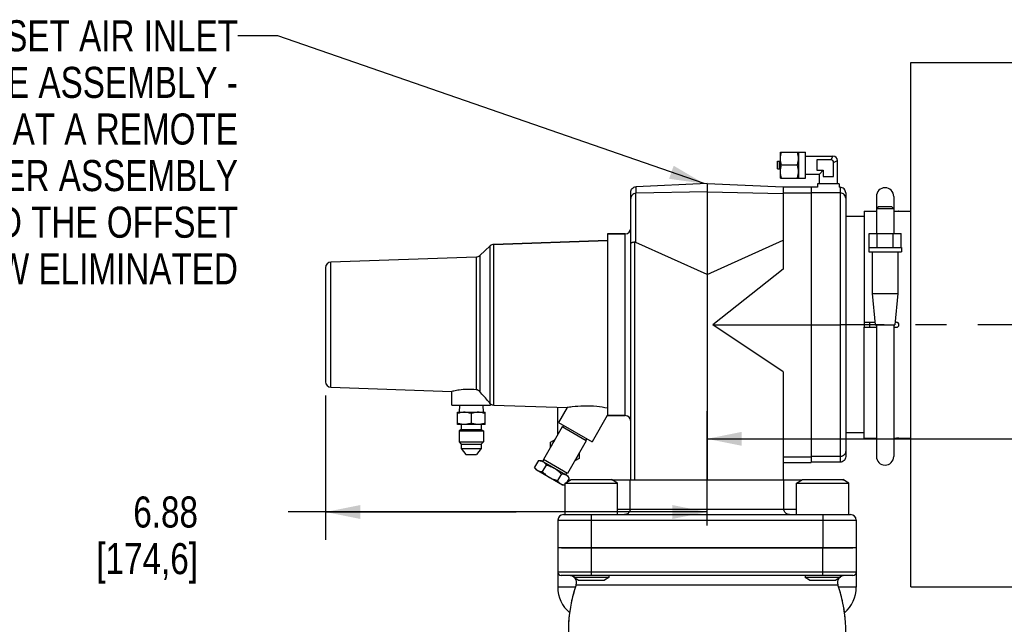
# Model space of a CAD drawing. Header units: inches. Extents: x 0 to 34, y 0 to 22.
# Tile 94 of 175: x 21.3 to 25.7, y 8.8 to 11.5. Entities that reach past the tile are written whole.
import ezdxf

# ---------------------------------------------------------------- set-up
doc = ezdxf.new("R2010")
doc.units = ezdxf.units.IN
doc.header["$LTSCALE"] = 1.87
doc.header["$MEASUREMENT"] = 0
doc.linetypes.add('CENTER', pattern=[0.6, 0.375, -0.075, 0.075, -0.075])
doc.layers.get('0').update_dxf_attribs({"linetype": 'CONTINUOUS'})
for name, color, linetype in [('02___PRT_ALL_AXES', 7, 'CONTINUOUS'), ('3_ALL_AXES', 7, 'CONTINUOUS'), ('7_ALL_FEATURES', 7, 'CONTINUOUS'), ('94_3D_NOTES', 7, 'CONTINUOUS')]:
    doc.layers.add(name, color=color, linetype=linetype)
doc.styles.get("Standard").update_dxf_attribs({"font": 'txt', "width": 0.8})
doc.dimstyles.new('DIMSTYLE_2', dxfattribs={"dimtxt": 0.14, "dimasz": 0.156, "dimexe": 0.125, "dimexo": 0.0625, "dimgap": 0.07, "dimtad": 0, "dimtih": 1, "dimtoh": 1, "dimlfac": 4, "dimzin": 4, "dimdsep": 46, "dimtxsty": 'Standard', "dimblk": '_FILLED', "dimblk1": '_FILLED', "dimblk2": '_FILLED', "dimcen": 0.09, "dimadec": 0, "dimazin": 0, "dimtp": 0.001, "dimtm": 0.001, "dimtfac": 1, "dimtofl": 0, "dimtmove": 0, "dimatfit": 3, "dimldrblk": '_FILLED', "dimfxl": 0, "dimtolj": 1, "dimtzin": 4, "dimarcsym": 0})
doc.dimstyles.get("Standard").update_dxf_attribs({"dimtxt": 0.14, "dimasz": 0.156, "dimexe": 0.125, "dimexo": 0.0625, "dimgap": 0.09, "dimtad": 0, "dimtih": 1, "dimtoh": 1, "dimdec": 3, "dimzin": 4, "dimdsep": 46, "dimtxsty": 'Standard', "dimblk": '_FILLED', "dimblk1": '_FILLED', "dimblk2": '_FILLED', "dimcen": 0.09, "dimadec": 0, "dimazin": 0, "dimtol": 1, "dimtp": 0.001, "dimtm": 0.001, "dimtfac": 1, "dimtdec": 3, "dimtofl": 0, "dimtmove": 0, "dimatfit": 3, "dimldrblk": '_FILLED', "dimfxl": 0, "dimtolj": 1, "dimtzin": 4, "dimarcsym": 0})

# ---------------------------------------------------------------- blocks, each defined once
blk = doc.blocks.new('_FILLED')
at = {"color": 0, "linetype": 'ByBlock'}
blk.add_solid([(0, 0), (-1, 0.2), (-1, -0.2)], dxfattribs=at)
blk = doc.blocks.new('*D33')
at = {"color": 6, "linetype": 'Continuous'}
for p, q in [((24.3834, 9.2666), (24.3834, 9.783)), ((24.3834, 9.658), (25.8873, 9.658)), ((27.3911, 9.658), (25.8873, 9.658)), ((25.8873, 9.658), (27.6636, 9.658))]:
    blk.add_line(p, q, dxfattribs=at)
at = {"color": 6, "linetype": 'Continuous', "xscale": 0.156, "yscale": 0.156, "zscale": 0.156, "rotation": 180}
blk.add_blockref('_FILLED', (24.3834, 9.658), dxfattribs=at)
at = {"color": 6, "linetype": 'Continuous', "xscale": 0.156, "yscale": 0.156, "zscale": 0.156}
blk.add_blockref('_FILLED', (27.3911, 9.658), dxfattribs=at)
at = {"color": 6, "linetype": 'Continuous', "insert": (27.7336, 9.728), "char_height": 0.14, "width": 0.784, "attachment_point": 1, "line_spacing_factor": 0.9}
blk.add_mtext('12.03\\P[305,6]', dxfattribs=at)
blk = doc.blocks.new('*D34')
at = {"color": 6, "linetype": 'Continuous'}
for p, q in [((22.6646, 9.8525), (22.6646, 9.2032)), ((24.3834, 9.2666), (24.3834, 9.4532)), ((23.524, 9.3282), (22.4957, 9.3282)), ((22.6646, 9.3282), (23.524, 9.3282)), ((24.3834, 9.3282), (23.524, 9.3282))]:
    blk.add_line(p, q, dxfattribs=at)
at = {"color": 6, "linetype": 'Continuous', "xscale": 0.156, "yscale": 0.156, "zscale": 0.156, "rotation": 180}
blk.add_blockref('_FILLED', (22.6646, 9.3282), dxfattribs=at)
at = {"color": 6, "linetype": 'Continuous', "xscale": 0.156, "yscale": 0.156, "zscale": 0.156}
blk.add_blockref('_FILLED', (24.3834, 9.3282), dxfattribs=at)
at = {"color": 6, "linetype": 'Continuous', "insert": (22.0897, 9.3982), "char_height": 0.14, "width": 0.784, "attachment_point": 3, "line_spacing_factor": 0.9}
blk.add_mtext('6.88\\P[174,6]', dxfattribs=at)

msp = doc.modelspace()

# ---------------------------------------------------------------- linework, layer by layer
at = {"layer": '02___PRT_ALL_AXES', "color": 7, "linetype": 'Continuous'}
for p, q in [((25.301143, 8.990852), (25.301143, 11.353352)), ((25.301143, 11.353352), (27.250643, 11.353352)), ((25.247735, 10.683352), (25.301143, 10.683352)), ((25.247735, 9.660852), (25.301143, 9.660852)), ((25.301143, 8.990852), (27.250643, 8.990852))]:
    msp.add_line(p, q, dxfattribs=at)
at = {"layer": '02___PRT_ALL_AXES', "color": 7, "linetype": 'CENTER'}
msp.add_line((27.426143, 10.172102), (24.991768, 10.172102), dxfattribs=at)
at = {"layer": '3_ALL_AXES', "color": 7, "linetype": 'Continuous'}
for p, q in [((24.713999, 10.832973), (24.713999, 10.950473)), ((24.713999, 10.950473), (24.826499, 10.950473)), ((24.795249, 10.950473), (24.795249, 10.832973)), ((24.826499, 10.832973), (24.826499, 10.950473)), ((24.826499, 10.932348), (24.950873, 10.932348)), ((24.701499, 10.874331), (24.701499, 10.909115)), ((24.701499, 10.909115), (24.709313, 10.909115)), ((24.701499, 10.87433), (24.709313, 10.87433)), ((24.709313, 10.909115), (24.713999, 10.90967)), ((24.709313, 10.87433), (24.709313, 10.909115)), ((24.709313, 10.87433), (24.713999, 10.873776)), ((24.790002, 10.891723), (24.719246, 10.891723)), ((24.970874, 10.807348), (24.970874, 10.912347)), ((24.713999, 10.832973), (24.826499, 10.832973)), ((24.826499, 10.851098), (24.889624, 10.851098)), ((24.889624, 10.807348), (24.889624, 10.851098)), ((24.881801, 10.791598), (24.852124, 10.791598)), ((24.881499, 10.807348), (24.881801, 10.791598)), ((24.978999, 10.807348), (24.881499, 10.807348)), ((24.978999, 10.807348), (24.978697, 10.791598)), ((24.983374, 10.791598), (24.978697, 10.791598)), ((25.091768, 10.659602), (25.008374, 10.659602)), ((23.934707, 10.581477), (23.934707, 9.762727)), ((23.934707, 10.581477), (24.014624, 10.581477)), ((23.358924, 10.483593), (23.406949, 10.527615)), ((23.406949, 9.816936), (23.406949, 10.527615)), ((23.42297, 10.534171), (23.934707, 10.552041)), ((23.342904, 10.477038), (23.342904, 9.87916)), ((23.358924, 10.483593), (23.358924, 9.87074)), ((25.091768, 10.183352), (25.091768, 10.160852)), ((22.688751, 9.890009), (23.233374, 9.870991)), ((23.233374, 9.810033), (23.233374, 9.870991)), ((23.233374, 9.810033), (23.408374, 9.810033)), ((23.268072, 9.810033), (23.266981, 9.778783)), ((23.373675, 9.810033), (23.374767, 9.778783)), ((23.408374, 9.815378), (23.406949, 9.816936)), ((23.408374, 9.810033), (23.408374, 9.815378)), ((23.42297, 9.810033), (23.752556, 9.798524)), ((23.258374, 9.722533), (23.258374, 9.778783)), ((23.258374, 9.778783), (23.383374, 9.778783)), ((23.258374, 9.777533), (23.383374, 9.777533)), ((23.320874, 9.771951), (23.320874, 9.728115)), ((23.383374, 9.722533), (23.383374, 9.778783)), ((23.752556, 9.798524), (23.713847, 9.731477)), ((23.934148, 9.763049), (23.865401, 9.643977)), ((23.934707, 9.762727), (24.014624, 9.762727)), ((23.383374, 9.722533), (23.258374, 9.722533)), ((23.713847, 9.731477), (23.865401, 9.643977)), ((23.733287, 9.710149), (23.737662, 9.717727)), ((23.731122, 9.711399), (23.646122, 9.564175)), ((23.839375, 9.648899), (23.731123, 9.711399)), ((25.091768, 9.684602), (25.008374, 9.684602)), ((23.678772, 9.643474), (23.698472, 9.654847)), ((23.678772, 9.620727), (23.678772, 9.643474)), ((23.839375, 9.648899), (23.754375, 9.501675)), ((23.83721, 9.650149), (23.841585, 9.657727)), ((23.806725, 9.592347), (23.806725, 9.5696)), ((23.623899, 9.559796), (23.606616, 9.529859)), ((23.623899, 9.559796), (23.636207, 9.559796)), ((23.636208, 9.559795), (23.75554, 9.490899)), ((23.658348, 9.539907), (23.641064, 9.50997)), ((23.643912, 9.555347), (23.648287, 9.562925)), ((23.754375, 9.501675), (23.646123, 9.564174)), ((23.806725, 9.5696), (23.787026, 9.558227)), ((23.612769, 9.519201), (23.606616, 9.529859)), ((23.61277, 9.5192), (23.732103, 9.450304)), ((23.727246, 9.500129), (23.709962, 9.470192)), ((23.747835, 9.495347), (23.75221, 9.502925)), ((23.732103, 9.450303), (23.744014, 9.450303)), ((23.744014, 9.458334), (23.77129, 9.474082)), ((23.744014, 9.316602), (23.744014, 9.458334)), ((23.744014, 9.458334), (23.980234, 9.458334)), ((23.761695, 9.48024), (23.751564, 9.462693)), ((23.761695, 9.48024), (23.755541, 9.490898)), ((23.764624, 9.470233), (23.764624, 9.472852)), ((23.764628, 9.472852), (23.769159, 9.472852)), ((23.771292, 9.474082), (23.952956, 9.474082)), ((23.980234, 9.458334), (23.952958, 9.474082)), ((23.955089, 9.472852), (24.811659, 9.472852)), ((23.980234, 9.316602), (23.980234, 9.458334)), ((24.786514, 9.458334), (24.81379, 9.474082)), ((24.786514, 9.316602), (24.786514, 9.458334)), ((24.786514, 9.458334), (25.022734, 9.458334)), ((24.813792, 9.474082), (24.995456, 9.474082)), ((25.022734, 9.458334), (24.995458, 9.474082)), ((24.995458, 9.472852), (25.002119, 9.472852)), ((25.002124, 9.470233), (25.002124, 9.472852)), ((25.022734, 9.316602), (25.022734, 9.458334)), ((23.710874, 9.166602), (23.710874, 8.98974)), ((25.055874, 9.166602), (23.710874, 9.166602)), ((25.055874, 9.056602), (25.055874, 8.98974)), ((23.783384, 9.041602), (23.783384, 9.032691)), ((23.803069, 9.021326), (23.783384, 9.032691)), ((23.940864, 9.032691), (23.783384, 9.032691)), ((23.803069, 9.021326), (23.921179, 9.021326)), ((23.940864, 9.032691), (23.921179, 9.021326)), ((23.940864, 9.041602), (23.940864, 9.032691)), ((24.825884, 9.041602), (24.825884, 9.032691)), ((24.845569, 9.021326), (24.825884, 9.032691)), ((24.983364, 9.032691), (24.825884, 9.032691)), ((24.845569, 9.021326), (24.963679, 9.021326)), ((24.983364, 9.032691), (24.963679, 9.021326)), ((24.983364, 9.041602), (24.983364, 9.032691)), ((23.791192, 8.98974), (23.710874, 8.98974))]:
    msp.add_line(p, q, dxfattribs=at)
for centre, radius, start, end in [((23.423842, 9.835018), 0.025, 231.776323, 268), ((23.742749, 9.606537), 0.063976, 138.408324, 161.593252), ((23.742749, 9.606537), 0.063976, 318.408324, 341.593252), ((23.629339, 9.52944), 0.029723, 60.000142, 60.639264), ((23.732686, 9.469773), 0.029723, 59.360735, 59.999858), ((23.862124, 8.98974), 0.15125, 180, 229.894921)]:
    msp.add_arc(centre, radius, start, end, dxfattribs=at)
for points, knots in [([(24.713999, 10.921098), (24.713999, 10.923583), (24.714244, 10.928563), (24.715314, 10.935973), (24.716997, 10.943291), (24.718452, 10.94809), (24.719246, 10.950473)], [0, 0, 0, 0, 0.24885051, 0.49824992, 0.74858224, 1, 1, 1, 1]), ([(24.719246, 10.891723), (24.718452, 10.894105), (24.716997, 10.898904), (24.715314, 10.906223), (24.714244, 10.913632), (24.713999, 10.918612), (24.713999, 10.921098)], [0, 0, 0, 0, 0.25141777, 0.50175011, 0.75114951, 1, 1, 1, 1]), ([(24.795249, 10.921098), (24.795249, 10.923583), (24.795003, 10.928563), (24.793934, 10.935973), (24.792251, 10.943291), (24.790796, 10.94809), (24.790002, 10.950473)], [0, 0, 0, 0, 0.24885051, 0.49824992, 0.74858224, 1, 1, 1, 1]), ([(24.790002, 10.891723), (24.790796, 10.894105), (24.792251, 10.898904), (24.793934, 10.906223), (24.795003, 10.913632), (24.795249, 10.918612), (24.795249, 10.921098)], [0, 0, 0, 0, 0.25141777, 0.50175011, 0.75114951, 1, 1, 1, 1]), ([(24.713999, 10.862348), (24.713999, 10.864833), (24.714244, 10.869813), (24.715314, 10.877223), (24.716997, 10.884541), (24.718452, 10.88934), (24.719246, 10.891723)], [0, 0, 0, 0, 0.24885051, 0.49824992, 0.74858224, 1, 1, 1, 1]), ([(24.795249, 10.862348), (24.795249, 10.864833), (24.795003, 10.869813), (24.793934, 10.877223), (24.792251, 10.884541), (24.790796, 10.88934), (24.790002, 10.891723)], [0, 0, 0, 0, 0.24885051, 0.49824992, 0.74858224, 1, 1, 1, 1]), ([(24.719246, 10.832973), (24.718452, 10.835355), (24.716997, 10.840154), (24.715314, 10.847473), (24.714244, 10.854882), (24.713999, 10.859862), (24.713999, 10.862348)], [0, 0, 0, 0, 0.25141777, 0.50175011, 0.75114951, 1, 1, 1, 1]), ([(24.790002, 10.832973), (24.790796, 10.835355), (24.792251, 10.840154), (24.793934, 10.847473), (24.795003, 10.854882), (24.795249, 10.859862), (24.795249, 10.862348)], [0, 0, 0, 0, 0.25141777, 0.50175011, 0.75114951, 1, 1, 1, 1]), ([(23.342904, 9.87916), (23.32976, 9.880626), (23.304432, 9.881759), (23.27076, 9.878835), (23.247573, 9.874465), (23.236357, 9.871754), (23.233374, 9.870991)], [0, 0, 0, 0, 0.35942242, 0.68646229, 0.91630316, 1, 1, 1, 1]), ([(23.358924, 9.87074), (23.356845, 9.872973), (23.351954, 9.876855), (23.345963, 9.878818), (23.342904, 9.87916)], [0, 0, 0, 0, 0.49776696, 1, 1, 1, 1]), ([(23.406949, 9.816936), (23.40455, 9.81972), (23.388813, 9.837893), (23.372804, 9.855837), (23.358924, 9.87074)], [0, 0, 0, 0, 0.15286457, 1, 1, 1, 1]), ([(23.934707, 9.795474), (23.918843, 9.798985), (23.883137, 9.804642), (23.829776, 9.806342), (23.785048, 9.802994), (23.76027, 9.799682), (23.752556, 9.798524)], [0, 0, 0, 0, 0.26616274, 0.59062028, 0.87219067, 1, 1, 1, 1]), ([(23.289624, 9.777533), (23.28698, 9.777533), (23.281682, 9.777272), (23.2738, 9.776134), (23.266014, 9.774344), (23.260908, 9.772795), (23.258374, 9.771951)], [0, 0, 0, 0, 0.2488512, 0.49825079, 0.74858291, 1, 1, 1, 1]), ([(23.320874, 9.771951), (23.31834, 9.772795), (23.313234, 9.774344), (23.305448, 9.776134), (23.297566, 9.777272), (23.292268, 9.777533), (23.289624, 9.777533)], [0, 0, 0, 0, 0.25141745, 0.50174971, 0.75114919, 1, 1, 1, 1]), ([(23.352124, 9.777533), (23.34948, 9.777533), (23.344182, 9.777272), (23.3363, 9.776134), (23.328514, 9.774344), (23.323408, 9.772795), (23.320874, 9.771951)], [0, 0, 0, 0, 0.2488505, 0.49824989, 0.74858226, 1, 1, 1, 1]), ([(23.383374, 9.771951), (23.380839, 9.772795), (23.375734, 9.774344), (23.367948, 9.776134), (23.360066, 9.777272), (23.354768, 9.777533), (23.352124, 9.777533)], [0, 0, 0, 0, 0.25141774, 0.50175012, 0.75114951, 1, 1, 1, 1]), ([(23.289624, 9.722533), (23.28698, 9.722533), (23.281682, 9.722794), (23.2738, 9.723932), (23.266014, 9.725722), (23.260908, 9.72727), (23.258374, 9.728115)], [0, 0, 0, 0, 0.2488512, 0.49825079, 0.74858291, 1, 1, 1, 1]), ([(23.320874, 9.728115), (23.31834, 9.72727), (23.313234, 9.725722), (23.305448, 9.723932), (23.297566, 9.722794), (23.292268, 9.722533), (23.289624, 9.722533)], [0, 0, 0, 0, 0.25141745, 0.50174971, 0.75114919, 1, 1, 1, 1]), ([(23.352124, 9.722533), (23.34948, 9.722533), (23.344182, 9.722794), (23.3363, 9.723932), (23.328514, 9.725722), (23.323408, 9.72727), (23.320874, 9.728115)], [0, 0, 0, 0, 0.2488505, 0.49824989, 0.74858226, 1, 1, 1, 1]), ([(23.383374, 9.728115), (23.380839, 9.72727), (23.375734, 9.725722), (23.367948, 9.723932), (23.360066, 9.722794), (23.354768, 9.722533), (23.352124, 9.722533)], [0, 0, 0, 0, 0.25141774, 0.50175012, 0.75114951, 1, 1, 1, 1]), ([(23.623899, 9.559796), (23.625706, 9.559796), (23.629261, 9.559661), (23.634468, 9.558927), (23.639398, 9.557558), (23.642466, 9.556159), (23.643913, 9.555345)], [0, 0, 0, 0, 0.26152913, 0.51441536, 0.75961129, 1, 1, 1, 1]), ([(23.644201, 9.555181), (23.645661, 9.554337), (23.64847, 9.552376), (23.652201, 9.548755), (23.655503, 9.544556), (23.65743, 9.541497), (23.658348, 9.539907)], [0, 0, 0, 0, 0.24040529, 0.48550302, 0.7383571, 1, 1, 1, 1]), ([(23.658348, 9.539907), (23.661615, 9.539098), (23.66811, 9.537323), (23.677676, 9.534076), (23.686985, 9.530147), (23.69296, 9.527029), (23.695874, 9.525347)], [0, 0, 0, 0, 0.25001141, 0.50001458, 0.75000829, 1, 1, 1, 1]), ([(23.606616, 9.529859), (23.607534, 9.528269), (23.609461, 9.52521), (23.612763, 9.521011), (23.616494, 9.51739), (23.619302, 9.515429), (23.620763, 9.514586)], [0, 0, 0, 0, 0.26164291, 0.51449701, 0.75959474, 1, 1, 1, 1]), ([(23.620763, 9.514586), (23.622224, 9.513742), (23.625327, 9.51229), (23.630328, 9.51087), (23.635616, 9.51011), (23.639229, 9.50997), (23.641064, 9.50997)], [0, 0, 0, 0, 0.24040529, 0.48550302, 0.7383571, 1, 1, 1, 1]), ([(23.641064, 9.50997), (23.643398, 9.507546), (23.648183, 9.502808), (23.655778, 9.496147), (23.663835, 9.490049), (23.669522, 9.486434), (23.672436, 9.484752)], [0, 0, 0, 0, 0.25001141, 0.50001458, 0.75000829, 1, 1, 1, 1]), ([(23.695874, 9.525347), (23.698788, 9.523665), (23.704475, 9.520049), (23.712532, 9.513952), (23.720127, 9.507291), (23.724913, 9.502553), (23.727246, 9.500129)], [0, 0, 0, 0, 0.24999214, 0.49998597, 0.74998898, 1, 1, 1, 1]), ([(23.727246, 9.500129), (23.729082, 9.500129), (23.732695, 9.499989), (23.737982, 9.499229), (23.742984, 9.497809), (23.746086, 9.496357), (23.747547, 9.495513)], [0, 0, 0, 0, 0.26164291, 0.51449701, 0.75959474, 1, 1, 1, 1]), ([(23.747833, 9.495346), (23.749057, 9.494621), (23.751421, 9.49298), (23.753538, 9.491033), (23.754542, 9.489995)], [0, 0, 0, 0, 0.49622445, 1, 1, 1, 1]), ([(23.672436, 9.484752), (23.67535, 9.48307), (23.681325, 9.479952), (23.690634, 9.476023), (23.7002, 9.472776), (23.706695, 9.471), (23.709962, 9.470192)], [0, 0, 0, 0, 0.24999214, 0.49998597, 0.74998898, 1, 1, 1, 1]), ([(23.709962, 9.470192), (23.71088, 9.468602), (23.712807, 9.465543), (23.716109, 9.461344), (23.71984, 9.457723), (23.722649, 9.455762), (23.72411, 9.454918)], [0, 0, 0, 0, 0.26164291, 0.51449701, 0.75959474, 1, 1, 1, 1]), ([(23.72411, 9.454918), (23.725544, 9.45409), (23.728587, 9.452661), (23.733488, 9.451246), (23.738669, 9.450472), (23.742209, 9.450315), (23.744008, 9.450304)], [0, 0, 0, 0, 0.24065535, 0.48585486, 0.73861131, 1, 1, 1, 1]), ([(23.754542, 9.489995), (23.755224, 9.489289), (23.756883, 9.487429), (23.759302, 9.484184), (23.760919, 9.481583), (23.761695, 9.48024)], [0, 0, 0, 0, 0.24298797, 0.61605784, 1, 1, 1, 1])]:
    msp.add_open_spline(points, degree=3, knots=knots, dxfattribs=at)
at = {"layer": '7_ALL_FEATURES', "color": 7, "linetype": 'Continuous'}
for p, q in [((24.878164, 10.915223), (24.878164, 10.868223)), ((24.942327, 10.915223), (24.878164, 10.915223)), ((24.942212, 10.915285), (24.950874, 10.932348)), ((24.953749, 10.839638), (24.953749, 10.903801)), ((24.953812, 10.903685), (24.970874, 10.912348)), ((24.878164, 10.868223), (24.906749, 10.868223)), ((24.889624, 10.851098), (24.906749, 10.868223)), ((24.906749, 10.868223), (24.906749, 10.839638)), ((24.906749, 10.839638), (24.953749, 10.839638)), ((24.383374, 10.808602), (24.063483, 10.793945)), ((24.063929, 10.764608), (24.063483, 10.793945)), ((24.383374, 10.808602), (24.383374, 9.472852)), ((24.383374, 10.808602), (24.727124, 10.792852)), ((24.727124, 10.792852), (24.727124, 10.422627)), ((24.727124, 10.792852), (24.852124, 10.792852)), ((24.852124, 10.792852), (24.852124, 9.551352)), ((24.983374, 10.791598), (24.983374, 9.552606)), ((24.039624, 9.472852), (24.039624, 10.76889)), ((24.06236, 10.543055), (24.06236, 10.764524)), ((24.383374, 10.771184), (24.063929, 10.764608)), ((24.383374, 10.771184), (24.727124, 10.764107)), ((24.727124, 10.767143), (24.852124, 10.767143)), ((24.983374, 10.765958), (24.852124, 10.765958)), ((25.008374, 10.766519), (25.008374, 9.577685)), ((25.146456, 10.750227), (25.146456, 10.582526)), ((25.224581, 10.750227), (25.224581, 10.582526)), ((25.155206, 10.703352), (25.146456, 10.694602)), ((25.224581, 10.694602), (25.146456, 10.694602)), ((25.215831, 10.703352), (25.155206, 10.703352)), ((25.215831, 10.703352), (25.224581, 10.694602)), ((25.091768, 10.683228), (25.091768, 10.183352)), ((25.091768, 10.683228), (25.146456, 10.683228)), ((25.224581, 10.683228), (25.236768, 10.683228)), ((25.245569, 10.683304), (25.245909, 10.68331)), ((25.245909, 10.68331), (25.24557, 10.683304)), ((25.245909, 10.68331), (25.247737, 10.683346)), ((25.247741, 10.683346), (25.245909, 10.68331)), ((25.247737, 10.683346), (25.248017, 10.683352)), ((25.248017, 10.683352), (25.247741, 10.683346)), ((24.014624, 10.581477), (23.934707, 10.581477)), ((24.014624, 9.762727), (24.014624, 10.581477)), ((25.113349, 10.520026), (25.113349, 10.582526)), ((25.113349, 10.582526), (25.257687, 10.582526)), ((25.149434, 10.520026), (25.149434, 10.582526)), ((25.221603, 10.520026), (25.221603, 10.582526)), ((25.257687, 10.520026), (25.257687, 10.582526)), ((23.934707, 10.552041), (23.42297, 10.534171)), ((23.42297, 9.810033), (23.42297, 10.534171)), ((24.057644, 9.472852), (24.057644, 10.543984)), ((24.383374, 10.397852), (24.06236, 10.543055)), ((24.383374, 10.397852), (24.727124, 10.55334)), ((25.112047, 10.520026), (25.112047, 10.500227)), ((25.112053, 10.520026), (25.258983, 10.520026)), ((25.258989, 10.520026), (25.258989, 10.500227)), ((23.342904, 10.477038), (22.688751, 10.454194)), ((25.112047, 10.500227), (25.258989, 10.500227)), ((25.128018, 10.500227), (25.128018, 10.312727)), ((25.243018, 10.500227), (25.243018, 10.312727)), ((22.664624, 10.42921), (22.664624, 9.914994)), ((22.688751, 9.890009), (22.688751, 10.454194)), ((24.727124, 10.422627), (24.409591, 10.172102)), ((25.128018, 10.312727), (25.141456, 10.172102)), ((25.128018, 10.312727), (25.243018, 10.312727)), ((25.243018, 10.312727), (25.229581, 10.172102)), ((24.727124, 9.960375), (24.409591, 10.172102)), ((24.409591, 10.172102), (24.983374, 10.172102)), ((25.008374, 10.172102), (24.983374, 10.172102)), ((25.091768, 10.183352), (25.140381, 10.183352)), ((25.091768, 9.660976), (25.091768, 10.160852)), ((25.091768, 10.160852), (25.146456, 10.160852)), ((25.115518, 10.183352), (25.115518, 10.160852)), ((25.141456, 10.172102), (25.229581, 10.172102)), ((25.146456, 10.172102), (25.146456, 9.578352)), ((25.224581, 10.172102), (25.224581, 9.578352)), ((25.224581, 10.160852), (25.236768, 10.160852)), ((25.230656, 10.183352), (25.236768, 10.183352)), ((24.727124, 9.960375), (24.727124, 9.472852)), ((23.710721, 9.676063), (23.710721, 9.799984)), ((24.014624, 9.762727), (23.934707, 9.762727)), ((23.275999, 9.722533), (23.275999, 9.700033)), ((23.365749, 9.722533), (23.365749, 9.700033)), ((23.275999, 9.700033), (23.266186, 9.694368)), ((23.266186, 9.694368), (23.266186, 9.644368)), ((23.266186, 9.694368), (23.375561, 9.694368)), ((23.275999, 9.700033), (23.365749, 9.700033)), ((23.365749, 9.700033), (23.375561, 9.694368)), ((23.375561, 9.694368), (23.375561, 9.644368)), ((23.266186, 9.644368), (23.275999, 9.634555)), ((23.266186, 9.644368), (23.375561, 9.644368)), ((23.275999, 9.634555), (23.275999, 9.615067)), ((23.275999, 9.634555), (23.365749, 9.634555)), ((23.375561, 9.644368), (23.365749, 9.634555)), ((23.365749, 9.634555), (23.365749, 9.615067)), ((25.091768, 9.660976), (25.146456, 9.660976)), ((25.224581, 9.660976), (25.236768, 9.660976)), ((25.245909, 9.660894), (25.24551, 9.660901)), ((25.247737, 9.660858), (25.245909, 9.660894)), ((25.245909, 9.660894), (25.247741, 9.660858)), ((25.248017, 9.660852), (25.247737, 9.660858)), ((23.275999, 9.615067), (23.297124, 9.587033)), ((23.275999, 9.615067), (23.365749, 9.615067)), ((23.297124, 9.587033), (23.344624, 9.587033)), ((23.365749, 9.615067), (23.344624, 9.587033)), ((24.727124, 9.577061), (24.852124, 9.577061)), ((24.727124, 9.551352), (24.852124, 9.551352)), ((24.983374, 9.578245), (24.852124, 9.578245)), ((24.983374, 9.552606), (24.852124, 9.552606)), ((23.744014, 9.316602), (23.744014, 9.458334)), ((23.980234, 9.316602), (23.980234, 9.458334)), ((24.036913, 9.341602), (24.036913, 9.472852)), ((24.729835, 9.341602), (24.729835, 9.472852)), ((24.786514, 9.316602), (24.786514, 9.458334)), ((25.022734, 9.316602), (25.022734, 9.458334)), ((23.980234, 9.341602), (24.786514, 9.341602)), ((23.711499, 9.291602), (23.711499, 9.166602)), ((23.711499, 9.291602), (25.055249, 9.291602)), ((23.736499, 9.316602), (25.030249, 9.316602)), ((23.861499, 9.316602), (23.861499, 9.166602)), ((24.905249, 9.316602), (24.905249, 9.166602)), ((25.055249, 9.291602), (25.055249, 9.166602)), ((23.710874, 9.166602), (23.710874, 9.056602)), ((23.727055, 9.166602), (25.039692, 9.166602)), ((23.862124, 9.041602), (23.862124, 9.166602)), ((24.904624, 9.041602), (24.904624, 9.166602)), ((25.055874, 9.166602), (25.055874, 9.056602)), ((25.055874, 9.056602), (23.710874, 9.056602)), ((25.040874, 9.041602), (23.725874, 9.041602)), ((23.794118, 8.999935), (23.861922, 8.999935)), ((23.861922, 8.999935), (24.97263, 8.999935)), ((25.055874, 8.98974), (24.975556, 8.98974))]:
    msp.add_line(p, q, dxfattribs=at)
for centre, radius, start, end in [((24.942327, 10.903801), 0.011422, 0, 90), ((24.950874, 10.912348), 0.02, 0, 90), ((25.185518, 10.750227), 0.039062, 0, 180), ((24.064423, 10.740629), 0.023984, 91.17969, 94.932394), ((25.23671, 11.206471), 0.523243, 270.00632, 270.542306), ((25.236724, 11.203635), 0.520407, 270.004894, 270.543661), ((25.236804, 11.191805), 0.508577, 270.547284, 270.987571), ((25.236696, 11.199819), 0.516591, 270.550886, 270.98422), ((24.014624, 10.606477), 0.025, 270, 360), ((23.423842, 10.509186), 0.025, 92, 132.509548), ((23.342032, 10.502023), 0.025, 272, 312.509548), ((22.689624, 10.42921), 0.025, 92, 180), ((25.236768, 10.172102), 0.01125, 270, 90), ((22.689624, 9.914994), 0.025, 180, 268), ((23.423842, 9.835018), 0.025, 231.776323, 268), ((24.014624, 9.737727), 0.025, 0, 90), ((25.236706, 9.136812), 0.524163, 89.45827, 89.993175), ((25.236725, 9.140826), 0.520149, 89.4561, 89.995274), ((25.236712, 9.145563), 0.515413, 89.021988, 89.449783), ((25.23679, 9.151424), 0.509551, 89.019488, 89.452052), ((25.185518, 9.578352), 0.039062, 180, 360), ((23.739624, 9.341602), 0.025, 270, 279.977716), ((25.027124, 9.341602), 0.025, 260.022284, 270), ((23.736499, 9.291602), 0.025, 90, 180), ((25.030249, 9.291602), 0.025, 0, 90), ((23.725874, 9.056602), 0.015, 180, 270), ((25.040874, 9.056602), 0.015, 270, 360), ((23.764655, 9.010352), 0.03125, 53.509881, 90), ((23.764655, 9.010352), 0.03125, 340.528265, 37.508396), ((25.002093, 9.010352), 0.03125, 142.492526, 199.471269), ((25.002093, 9.010352), 0.03125, 90.001399, 126.490997), ((24.383374, 8.791602), 0.625, 160.528805, 202.024313), ((24.383195, 8.791663), 0.624811, 160.528694, 167.444755), ((24.383374, 8.791602), 0.625, 337.975687, 19.471195), ((24.383283, 8.791586), 0.625092, 12.557694, 19.469751), ((24.904624, 8.98974), 0.15125, 310.104515, 360), ((24.383536, 8.791558), 0.625167, 167.442133, 170.986052), ((24.383068, 8.79164), 0.624692, 170.98676, 174.360139), ((24.383652, 8.791636), 0.62472, 5.640657, 9.237949), ((24.38337, 8.791609), 0.624996, 174.360041, 177.2098), ((24.383375, 8.791609), 0.624999, 3.561812, 5.640639)]:
    msp.add_arc(centre, radius, start, end, dxfattribs=at)
msp.add_ellipse((24.064624, 10.47669), major_axis=(-0.007327, 0.067264), ratio=0.35535069, start_param=-0.20678024, end_param=-0.01449728, dxfattribs=at)
for points in [[(24.94218, 10.915223), (24.94219, 10.915244), (24.942201, 10.915264), (24.942212, 10.915285)], [(24.953749, 10.903653), (24.95377, 10.903664), (24.953791, 10.903675), (24.953812, 10.903685)]]:
    msp.add_open_spline(points, degree=3, dxfattribs=at)
for points, knots in [([(24.039624, 10.76889), (24.039624, 10.772053), (24.040845, 10.778445), (24.046091, 10.786622), (24.053994, 10.792275), (24.060323, 10.7938), (24.063483, 10.793945)], [0, 0, 0, 0, 0.24999957, 0.49999961, 0.74999959, 1, 1, 1, 1]), ([(25.008374, 10.766519), (25.008374, 10.769775), (25.007078, 10.776359), (25.001526, 10.784695), (24.993216, 10.790288), (24.986631, 10.791598), (24.983374, 10.791598)], [0, 0, 0, 0, 0.24999952, 0.49999957, 0.74999955, 1, 1, 1, 1]), ([(24.06236, 10.764524), (24.059103, 10.764243), (24.052827, 10.762493), (24.045334, 10.756817), (24.040672, 10.749284), (24.039624, 10.743629), (24.039624, 10.740885)], [0, 0, 0, 0, 0.2738876, 0.53059245, 0.77015389, 1, 1, 1, 1]), ([(25.008374, 10.742265), (25.008374, 10.745141), (25.00721, 10.751097), (25.002031, 10.758932), (24.993731, 10.764581), (24.986876, 10.765958), (24.983374, 10.765958)], [0, 0, 0, 0, 0.22703769, 0.46539384, 0.72357709, 1, 1, 1, 1]), ([(24.057644, 10.543984), (24.055204, 10.543819), (24.051712, 10.543455), (24.047366, 10.542638), (24.044718, 10.541953), (24.042583, 10.541185), (24.041163, 10.540451), (24.040352, 10.539805), (24.039839, 10.539238), (24.039624, 10.538711), (24.039624, 10.538384)], [0, 0, 0, 0, 0.37422289, 0.53613641, 0.67623701, 0.79214948, 0.88291242, 0.91917903, 0.95003056, 1, 1, 1, 1]), ([(25.008374, 9.601939), (25.008374, 9.599062), (25.00721, 9.593107), (25.002031, 9.585271), (24.993731, 9.579622), (24.986876, 9.578245), (24.983374, 9.578245)], [0, 0, 0, 0, 0.22703769, 0.46539384, 0.72357709, 1, 1, 1, 1]), ([(25.008374, 9.577685), (25.008374, 9.574428), (25.007078, 9.567844), (25.001526, 9.559509), (24.993216, 9.553916), (24.986631, 9.552606), (24.983374, 9.552606)], [0, 0, 0, 0, 0.24999952, 0.49999957, 0.74999955, 1, 1, 1, 1]), ([(24.021195, 9.318305), (24.020467, 9.318022), (24.017517, 9.317031), (24.014381, 9.316602), (24.012053, 9.316602)], [0, 0, 0, 0, 0.25134359, 1, 1, 1, 1]), ([(24.036913, 9.341602), (24.036913, 9.339009), (24.036125, 9.333853), (24.032749, 9.326966), (24.027639, 9.321568), (24.023396, 9.319162), (24.021195, 9.318305)], [0, 0, 0, 0, 0.26144178, 0.51628882, 0.76188053, 1, 1, 1, 1]), ([(24.745552, 9.318305), (24.743351, 9.319162), (24.739108, 9.321568), (24.733999, 9.326966), (24.730622, 9.333853), (24.729835, 9.339009), (24.729835, 9.341602)], [0, 0, 0, 0, 0.23811949, 0.48371123, 0.73855827, 1, 1, 1, 1]), ([(24.754695, 9.316602), (24.752366, 9.316602), (24.749231, 9.317031), (24.746281, 9.318022), (24.745552, 9.318305)], [0, 0, 0, 0, 0.74865637, 1, 1, 1, 1])]:
    msp.add_open_spline(points, degree=3, knots=knots, dxfattribs=at)

# ---------------------------------------------------------------- texts
at = {"layer": '94_3D_NOTES', "color": 2, "linetype": 'Continuous', "insert": (22.269733, 11.544351), "char_height": 0.14, "width": 3.024, "attachment_point": 3, "line_spacing_factor": 0.9}
msp.add_mtext('AZ00806 - OFFSET AIR INLET\\PVALVE ASSEMBLY - \\PNOTE THAT A REMOTE \\PMOUNT AIR CLEANER ASSEMBLY\\PMAY BE USED, AND THE OFFSET\\PELBOW ELIMINATED', dxfattribs=at)

# ---------------------------------------------------------------- dimensions: what is measured, and where the dimension line sits
at = {"color": 6, "linetype": 'Continuous'}
dim = msp.add_linear_dim(base=(22.6646238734, 9.3282129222), p1=(24.3833738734, 9.5157129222), p2=(22.6646238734, 9.9149939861), angle=180, dimstyle='DIMSTYLE_2', dxfattribs=at)
dim.commit()
dim.dimension.update_dxf_attribs({"geometry": '*D34', "text_midpoint": (22.033744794, 9.2232129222), "dimtype": 160})
dim = msp.add_linear_dim(base=(27.391143, 9.658026), p1=(24.383374, 9.204102), p2=(27.391143, 9.008102), dimstyle='DIMSTYLE_2', dxfattribs=at)
dim.commit()
dim.dimension.update_dxf_attribs({"geometry": '*D33', "text_midpoint": (28.125581, 9.553026), "dimtype": 160})

# ---------------------------------------------------------------- leaders
at = {"layer": '94_3D_NOTES', "color": 2, "linetype": 'Continuous', "annotation_type": 0, "has_hookline": 1, "hookline_direction": 1, "text_width": 2.931894}
msp.add_leader([(24.37019, 10.807998), (22.449733, 11.474351), (22.269733, 11.474351)], dimstyle='Standard', override={"dimtad": 0}, dxfattribs=at)

doc.saveas('drawing.dxf')
